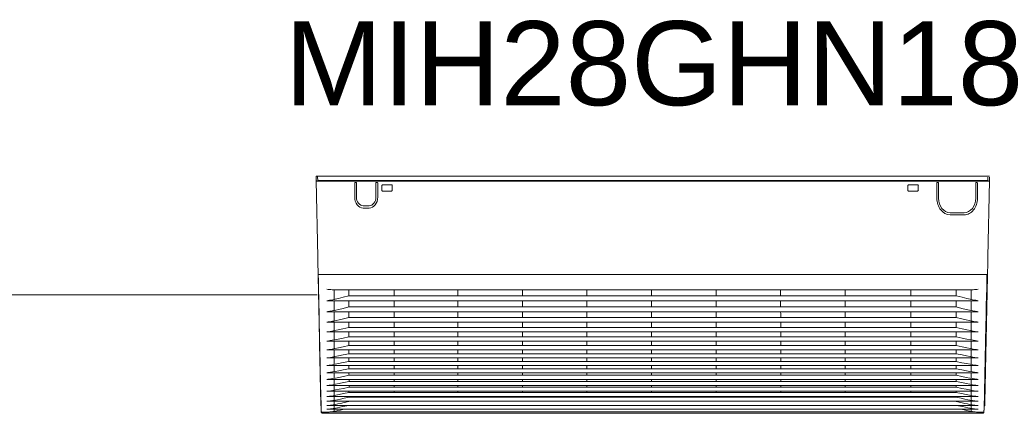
# Model space of a CAD drawing. Header units: metres. Extents: x -16.6 to 21.6, y -13.6 to 21.
# Tile 5 of 29: x 5.495 to 6.665, y -7.433 to -6.965. Entities that reach past the tile are written whole.
import ezdxf

# ---------------------------------------------------------------- set-up
doc = ezdxf.new("R2010")
doc.units = ezdxf.units.M
doc.layers.add('UC-3_dwg', color=7, linetype='Continuous', lineweight=18, true_color=0x767676)
doc.styles.add('Arial', font='arial.ttf', dxfattribs={"height": 0.1})

# ---------------------------------------------------------------- blocks, each defined once
blk = doc.blocks.new('UC-3_dwg-1115257-DIAGRAMA FRIGORÍFICO UC-3')
at = {"lineweight": 18}
for p, q in [((14.8966, -27.0437), (14.8967, -27.0399)), ((14.0996, -27.0447), (14.8977, -27.0447)), ((14.1015, -27.044), (14.8958, -27.044)), ((14.1445, -27.0638), (14.1445, -27.0471)), ((14.1449, -27.0465), (14.1461, -27.0465)), ((14.1466, -27.0471), (14.1466, -27.0638)), ((14.1697, -27.0638), (14.1697, -27.0471)), ((14.1701, -27.0465), (14.1714, -27.0465)), ((14.1718, -27.0471), (14.1718, -27.0638)), ((14.1767, -27.0555), (14.1767, -27.0502)), ((14.1776, -27.0491), (14.1883, -27.0491)), ((14.1892, -27.0502), (14.1892, -27.0555)), ((14.8016, -27.0555), (14.8016, -27.0502)), ((14.8024, -27.0491), (14.8132, -27.0491)), ((14.814, -27.0502), (14.814, -27.0555)), ((14.8361, -27.0651), (14.8361, -27.0471)), ((14.8365, -27.0465), (14.8375, -27.0465)), ((14.838, -27.0651), (14.838, -27.0471)), ((14.8823, -27.0471), (14.8823, -27.0651)), ((14.8828, -27.0465), (14.8838, -27.0465)), ((14.8842, -27.0471), (14.8842, -27.0651)), ((14.1883, -27.0566), (14.1776, -27.0566)), ((14.8131, -27.0566), (14.8025, -27.0566)), ((14.1547, -27.0741), (14.1616, -27.0741)), ((14.1616, -27.0768), (14.1547, -27.0768)), ((14.8685, -27.0824), (14.8517, -27.0824)), ((14.8685, -27.0849), (14.8517, -27.0849)), ((14.1018, -27.1559), (14.8949, -27.1559)), ((14.8962, -27.1556), (14.8962, -27.1579)), ((12.2, -27.18), (14.1, -27.18)), ((14.1208, -27.1741), (14.876, -27.1741)), ((14.1115, -27.187), (14.8852, -27.187)), ((14.859, -27.1812), (14.1377, -27.1812)), ((14.1115, -27.2001), (14.8852, -27.2001)), ((14.859, -27.1945), (14.1377, -27.1945)), ((14.1115, -27.2125), (14.8852, -27.2125)), ((14.859, -27.2071), (14.1377, -27.2071)), ((14.1115, -27.2242), (14.8852, -27.2242)), ((14.859, -27.2189), (14.1377, -27.2189)), ((14.1115, -27.2351), (14.8852, -27.2351)), ((14.859, -27.23), (14.1377, -27.23)), ((14.1115, -27.2455), (14.8852, -27.2455)), ((14.859, -27.2405), (14.1377, -27.2405)), ((14.859, -27.2502), (14.1377, -27.2502)), ((14.1115, -27.2551), (14.8852, -27.2551)), ((14.859, -27.2594), (14.1377, -27.2594)), ((14.1115, -27.2642), (14.8852, -27.2642)), ((14.1115, -27.2727), (14.8852, -27.2727)), ((14.8591, -27.2679), (14.1377, -27.2679)), ((14.1115, -27.2806), (14.8852, -27.2806)), ((14.8591, -27.2758), (14.1378, -27.2758)), ((14.8591, -27.2832), (14.1378, -27.2832)), ((14.267, -27.2832), (14.2695, -27.2832)), ((14.1115, -27.2879), (14.8852, -27.2879)), ((14.1116, -27.2948), (14.8852, -27.2948)), ((14.859, -27.2963), (14.1377, -27.2963)), ((14.8591, -27.29), (14.1378, -27.29)), ((14.267, -27.29), (14.2695, -27.29)), ((14.267, -27.2963), (14.2695, -27.2963)), ((14.1115, -27.301), (14.8852, -27.301)), ((14.1115, -27.3067), (14.8852, -27.3067)), ((14.8591, -27.3019), (14.1377, -27.3019)), ((14.267, -27.3019), (14.2695, -27.3019)), ((14.1043, -27.3115), (14.1043, -27.3117)), ((14.1045, -27.3124), (14.1045, -27.3124)), ((14.1057, -27.3196), (14.1115, -27.3196)), ((14.1115, -27.3118), (14.8852, -27.3118)), ((14.1115, -27.3161), (14.8852, -27.3161)), ((14.1154, -27.3193), (14.8814, -27.3193)), ((14.8347, -27.321), (14.1621, -27.321)), ((14.8852, -27.3196), (14.8911, -27.3196)), ((14.8859, -27.3209), (14.891, -27.3208)), ((14.8923, -27.3119), (14.8928, -27.3119)), ((14.8923, -27.3124), (14.8923, -27.3124)), ((14.893, -27.3117), (14.893, -27.3115))]:
    blk.add_line(p, q, dxfattribs=at)
at = {"lineweight": 18, "flags": 128}
for points in [[(14.1006, -27.1347), (14.0987, -27.0444), (14.0987, -27.0399), (14.0986, -27.039), (14.1005, -27.039), (14.1014, -27.039), (14.8986, -27.039)], [(14.1005, -27.039), (14.1005, -27.0399), (14.1006, -27.0437)], [(14.8967, -27.1347), (14.8985, -27.0444), (14.8986, -27.0399)], [(14.1011, -27.1579), (14.101, -27.1556), (14.101, -27.1555)]]:
    blk.add_lwpolyline(points, dxfattribs=at)
at = {"lineweight": 18}
for centre, major_axis, ratio, start_param, end_param in [((14.0996, -27.0444), (-0.000839, 0.00002), 0.342548, 0.070907, 1.69955), ((14.1015, -27.0437), (-0.000839, 0.00002), 0.342548, 0.070907, 1.69955), ((14.1449, -27.0471), (-0.000023, 0.000554), 0.768128, 6.154929, 7.962233), ((14.1462, -27.0471), (0.000023, 0.000554), 0.768128, 4.603857, 6.411441), ((14.1701, -27.0471), (-0.000023, 0.000554), 0.768128, 6.154929, 7.962232), ((14.1714, -27.0471), (0.000023, 0.000554), 0.768128, 4.603857, 6.411441), ((14.1776, -27.0502), (-0.00003, 0.00109), 0.785922, 6.238616, 7.883166), ((14.1883, -27.0502), (0.00003, 0.00109), 0.785922, 4.683204, 6.327755), ((14.8024, -27.0502), (-0.00003, 0.00109), 0.785922, 6.238616, 7.883166), ((14.8132, -27.0502), (0.00003, 0.00109), 0.785922, 4.683204, 6.327755), ((14.8365, -27.0471), (-0.000023, 0.000554), 0.768128, 6.154929, 7.962233), ((14.8376, -27.0471), (0.000023, 0.000554), 0.768128, 4.603857, 6.411441), ((14.8827, -27.0471), (-0.000023, 0.000554), 0.768128, 6.154929, 7.962233), ((14.8838, -27.0471), (0.000023, 0.000554), 0.768128, 4.603857, 6.411441), ((14.8958, -27.0437), (0.000839, 0.00002), 0.342548, 4.583635, 6.212278), ((14.8977, -27.0444), (0.000839, 0.00002), 0.342548, 4.583635, 6.212282), ((14.1776, -27.0555), (0.00001, 0.00107), 0.801327, 1.557475, 3.191417), ((14.1883, -27.0555), (-0.00001, 0.00107), 0.801327, 3.091768, 4.72552), ((14.8024, -27.0555), (0.00001, 0.00107), 0.801327, 1.557666, 3.191417), ((14.8132, -27.0555), (-0.00001, 0.00107), 0.801327, 3.091768, 4.72552), ((14.1017, -27.1564), (0, 0.000532), 0.790394, 0, 1.597437), ((14.8951, -27.1564), (0, 0.000532), 0.790394, 4.685748, 6.283185), ((14.1045, -27.3117), (0, 0.000266), 0.790436, 1.596976, 2.986525), ((14.1057, -27.3198), (0, 0.00106), 0.790436, 1.651481, 3.136025), ((14.891, -27.3198), (0, 0.00106), 0.790436, 3.14716, 4.631774), ((14.8928, -27.3117), (0, 0.000266), 0.790436, 3.253789, 4.686209)]:
    blk.add_ellipse(centre, major_axis=major_axis, ratio=ratio, start_param=start_param, end_param=end_param, dxfattribs=at)
for points, knots in [([(14.1445, -27.0638), (14.1445, -27.0672), (14.1455, -27.0706), (14.1494, -27.0754), (14.152, -27.0768), (14.1547, -27.0768), (14.1547, -27.0768), (14.1547, -27.0768)], [0, 0, 0, 0, 0.49972, 0.49972, 0.999928, 0.999928, 1, 1, 1, 1]), ([(14.1547, -27.0741), (14.1526, -27.0741), (14.1505, -27.073), (14.1475, -27.0692), (14.1466, -27.0665), (14.1466, -27.0639), (14.1466, -27.0639), (14.1466, -27.0638)], [0, 0, 0, 0, 0.499638, 0.499638, 0.99941, 0.99941, 1, 1, 1, 1]), ([(14.1697, -27.0638), (14.1697, -27.0665), (14.1688, -27.0692), (14.1658, -27.073), (14.1637, -27.0741), (14.1616, -27.0741), (14.1616, -27.0741), (14.1616, -27.0741)], [0, 0, 0, 0, 0.4996, 0.4996, 0.999867, 0.999867, 1, 1, 1, 1]), ([(14.1616, -27.0768), (14.1643, -27.0768), (14.1669, -27.0754), (14.1707, -27.0706), (14.1718, -27.0673), (14.1718, -27.0639), (14.1718, -27.0639), (14.1718, -27.0638)], [0, 0, 0, 0, 0.499728, 0.499728, 0.999528, 0.999528, 1, 1, 1, 1]), ([(14.8517, -27.0849), (14.8517, -27.0849), (14.8517, -27.0849), (14.8476, -27.0849), (14.8435, -27.0827), (14.8392, -27.0772), (14.838, -27.075), (14.8365, -27.0702), (14.8361, -27.0677), (14.8361, -27.0651)], [0, 0, 0, 0, 0.000801, 0.000801, 0.500521, 0.500521, 0.75038, 0.75038, 1, 1, 1, 1]), ([(14.838, -27.0651), (14.838, -27.0651), (14.838, -27.0651), (14.838, -27.0696), (14.8395, -27.0741), (14.8446, -27.0806), (14.8481, -27.0824), (14.8517, -27.0824)], [0, 0, 0, 0, 0.000051, 0.000051, 0.500355, 0.500355, 1, 1, 1, 1]), ([(14.8842, -27.0651), (14.8842, -27.0651), (14.8842, -27.0651), (14.8842, -27.0677), (14.8838, -27.0703), (14.8822, -27.0751), (14.8811, -27.0772), (14.8782, -27.0809), (14.8764, -27.0824), (14.8726, -27.0844), (14.8706, -27.0849), (14.8685, -27.0849)], [0, 0, 0, 0, 0.000258, 0.000258, 0.250394, 0.250394, 0.50053, 0.50053, 0.750666, 0.750666, 1, 1, 1, 1]), ([(14.8685, -27.0824), (14.8686, -27.0824), (14.8686, -27.0824), (14.8722, -27.0824), (14.8757, -27.0806), (14.8808, -27.0741), (14.8823, -27.0696), (14.8823, -27.0651)], [0, 0, 0, 0, 0.000659, 0.000659, 0.500342, 0.500342, 1, 1, 1, 1]), ([(14.1006, -27.1347), (14.1007, -27.1377), (14.1007, -27.1407), (14.1009, -27.1477), (14.101, -27.1516), (14.101, -27.1555)], [0, 0, 0, 0, 0.431228, 0.431228, 1, 1, 1, 1]), ([(14.1013, -27.1564), (14.1013, -27.1564), (14.1013, -27.1565), (14.1013, -27.1566), (14.1013, -27.1566), (14.1013, -27.1568), (14.1013, -27.157), (14.1013, -27.1572), (14.1013, -27.1574), (14.1013, -27.1576), (14.1013, -27.1577), (14.1013, -27.1578)], [0, 0, 0, 0, 0.221109, 0.221109, 0.442219, 0.442219, 0.663324, 0.663324, 0.884477, 0.884477, 1, 1, 1, 1]), ([(14.1017, -27.1559), (14.1017, -27.1559), (14.1017, -27.1559), (14.1017, -27.1559), (14.1017, -27.1559), (14.1017, -27.1559), (14.1017, -27.1559), (14.1017, -27.1559)], [0, 0, 0, 0, 0.172951, 0.172951, 0.864757, 0.864757, 1, 1, 1, 1]), ([(14.895, -27.1559), (14.895, -27.1559), (14.895, -27.1559), (14.8951, -27.1559), (14.8951, -27.1559), (14.8951, -27.1559), (14.8951, -27.1559), (14.8951, -27.1559)], [0, 0, 0, 0, 0.172951, 0.172951, 0.864757, 0.864757, 1, 1, 1, 1]), ([(14.8955, -27.1578), (14.8955, -27.1577), (14.8955, -27.1576), (14.8955, -27.1574), (14.8955, -27.1572), (14.8955, -27.157), (14.8955, -27.1568), (14.8955, -27.1566), (14.8955, -27.1566), (14.8955, -27.1565), (14.8955, -27.1564), (14.8955, -27.1564)], [0, 0, 0, 0, 0.115523, 0.115523, 0.336676, 0.336676, 0.557781, 0.557781, 0.778891, 0.778891, 1, 1, 1, 1]), ([(14.1043, -27.3115), (14.1042, -27.3095), (14.1042, -27.3066), (14.104, -27.2994), (14.1039, -27.295), (14.1037, -27.2851), (14.1036, -27.2796), (14.1034, -27.2675), (14.1032, -27.2608), (14.1029, -27.2468), (14.1028, -27.2394), (14.1025, -27.2239), (14.1023, -27.2158), (14.1018, -27.1914), (14.1014, -27.1747), (14.1011, -27.1579)], [0, 0, 0, 0, 0.125, 0.125, 0.25, 0.25, 0.375, 0.375, 0.5, 0.5, 0.625, 0.625, 0.75, 0.75, 1, 1, 1, 1]), ([(14.1013, -27.1578), (14.1013, -27.1582), (14.1013, -27.1587), (14.1014, -27.163), (14.1015, -27.1669), (14.1045, -27.3121)], [0, 0, 0, 0, 0.109547, 0.109547, 1, 1, 1, 1]), ([(14.8923, -27.3121), (14.8923, -27.3103), (14.8924, -27.3078), (14.8925, -27.3016), (14.8926, -27.298), (14.8928, -27.2857), (14.893, -27.2754), (14.8934, -27.258), (14.8935, -27.2518), (14.8938, -27.2387), (14.8939, -27.2319), (14.8944, -27.211), (14.8947, -27.1962), (14.8955, -27.1578)], [0, 0, 0, 0, 0.125, 0.125, 0.25, 0.25, 0.5, 0.5, 0.625, 0.625, 0.75, 0.75, 1, 1, 1, 1]), ([(14.8962, -27.1579), (14.8958, -27.1747), (14.8955, -27.1915), (14.895, -27.2161), (14.8948, -27.2241), (14.8945, -27.2394), (14.8943, -27.2469), (14.894, -27.261), (14.8939, -27.2677), (14.8937, -27.2798), (14.8935, -27.2852), (14.8933, -27.295), (14.8932, -27.2994), (14.8931, -27.3066), (14.893, -27.3095), (14.893, -27.3115)], [0, 0, 0, 0, 0.25, 0.25, 0.375, 0.375, 0.5, 0.5, 0.625, 0.625, 0.75, 0.75, 0.875, 0.875, 1, 1, 1, 1]), ([(14.1208, -27.1741), (14.1197, -27.1741), (14.1187, -27.1741), (14.1156, -27.1738), (14.1136, -27.1736), (14.1115, -27.1733)], [0, 0, 0, 0, 0.337926, 0.337926, 1, 1, 1, 1]), ([(14.1915, -27.1741), (14.1915, -27.1747), (14.1915, -27.1752), (14.1915, -27.1775), (14.1915, -27.1792), (14.1915, -27.181)], [0, 0, 0, 0, 0.236526, 0.236526, 1, 1, 1, 1]), ([(14.8052, -27.181), (14.8052, -27.1792), (14.8052, -27.1775), (14.8052, -27.1752), (14.8052, -27.1747), (14.8052, -27.1741)], [0, 0, 0, 0, 0.762922, 0.762922, 1, 1, 1, 1]), ([(14.8852, -27.1733), (14.8832, -27.1736), (14.8811, -27.1738), (14.8781, -27.1741), (14.877, -27.1741), (14.876, -27.1741)], [0, 0, 0, 0, 0.662046, 0.662046, 1, 1, 1, 1]), ([(14.1115, -27.187), (14.1125, -27.1869), (14.1145, -27.1866), (14.1164, -27.1864), (14.1377, -27.1812)], [0, 0, 0, 0, 0.499946, 1, 1, 1, 1]), ([(14.1201, -27.199), (14.1201, -27.1975), (14.1201, -27.1959), (14.1201, -27.1921), (14.1201, -27.1899), (14.1201, -27.1877)], [0, 0, 0, 0, 0.417725, 0.417725, 1, 1, 1, 1]), ([(14.1915, -27.1878), (14.1915, -27.1882), (14.1915, -27.1887), (14.1915, -27.1909), (14.1915, -27.1926), (14.1915, -27.1943)], [0, 0, 0, 0, 0.223821, 0.223821, 1, 1, 1, 1]), ([(14.8052, -27.1943), (14.8052, -27.1926), (14.8052, -27.1909), (14.8052, -27.1887), (14.8052, -27.1882), (14.8052, -27.1878)], [0, 0, 0, 0, 0.77637, 0.77637, 1, 1, 1, 1]), ([(14.8852, -27.187), (14.8842, -27.1869), (14.8823, -27.1866), (14.8804, -27.1864), (14.859, -27.1812)], [0, 0, 0, 0, 0.499946, 1, 1, 1, 1]), ([(14.8767, -27.199), (14.8767, -27.1976), (14.8767, -27.1962), (14.8767, -27.1924), (14.8767, -27.1901), (14.8767, -27.1877)], [0, 0, 0, 0, 0.385247, 0.385247, 1, 1, 1, 1]), ([(14.1115, -27.2001), (14.1116, -27.2001), (14.1116, -27.2001), (14.1132, -27.1999), (14.1147, -27.1997), (14.1168, -27.1994), (14.1172, -27.1994), (14.1377, -27.1945)], [0, 0, 0, 0, 0.007806, 0.007806, 0.777259, 0.777259, 1, 1, 1, 1]), ([(14.1915, -27.2008), (14.1915, -27.2012), (14.1915, -27.2017), (14.1915, -27.2037), (14.1915, -27.2053), (14.1915, -27.2069)], [0, 0, 0, 0, 0.210485, 0.210485, 1, 1, 1, 1]), ([(14.8052, -27.2069), (14.8052, -27.2053), (14.8052, -27.2037), (14.8052, -27.2017), (14.8052, -27.2012), (14.8052, -27.2008)], [0, 0, 0, 0, 0.789672, 0.789672, 1, 1, 1, 1]), ([(14.8852, -27.2001), (14.8852, -27.2001), (14.8852, -27.2001), (14.8836, -27.1999), (14.882, -27.1997), (14.88, -27.1994), (14.8795, -27.1994), (14.859, -27.1945)], [0, 0, 0, 0, 0.007806, 0.007806, 0.777259, 0.777259, 1, 1, 1, 1]), ([(14.1115, -27.2125), (14.1116, -27.2125), (14.1116, -27.2125), (14.1133, -27.2123), (14.115, -27.212), (14.1172, -27.2118), (14.1177, -27.2117), (14.1377, -27.2071)], [0, 0, 0, 0, 0.007254, 0.007254, 0.789192, 0.789192, 1, 1, 1, 1]), ([(14.1915, -27.2131), (14.1915, -27.2135), (14.1915, -27.2139), (14.1915, -27.2157), (14.1915, -27.2172), (14.1915, -27.2187)], [0, 0, 0, 0, 0.192924, 0.192924, 1, 1, 1, 1]), ([(14.8852, -27.2125), (14.8852, -27.2125), (14.8852, -27.2125), (14.8834, -27.2123), (14.8817, -27.212), (14.8795, -27.2118), (14.8791, -27.2117), (14.859, -27.2071)], [0, 0, 0, 0, 0.007254, 0.007254, 0.789192, 0.789192, 1, 1, 1, 1]), ([(14.1915, -27.2248), (14.1915, -27.2251), (14.1915, -27.2254), (14.1915, -27.2271), (14.1915, -27.2285), (14.1915, -27.2299)], [0, 0, 0, 0, 0.169017, 0.169017, 1, 1, 1, 1]), ([(14.5738, -27.2189), (14.5738, -27.2186), (14.5738, -27.2182), (14.5738, -27.2178), (14.5738, -27.2176), (14.5738, -27.2175)], [0, 0, 0, 0, 0.718376, 0.718376, 1, 1, 1, 1]), ([(14.8052, -27.2299), (14.8052, -27.2285), (14.8052, -27.2271), (14.8052, -27.2253), (14.8052, -27.2251), (14.8052, -27.2248)], [0, 0, 0, 0, 0.831464, 0.831464, 1, 1, 1, 1]), ([(14.1915, -27.2357), (14.1915, -27.2359), (14.1915, -27.2361), (14.1915, -27.2377), (14.1915, -27.239), (14.1915, -27.2403)], [0, 0, 0, 0, 0.138289, 0.138289, 1, 1, 1, 1]), ([(14.1201, -27.254), (14.1201, -27.253), (14.1201, -27.2519), (14.1201, -27.2493), (14.1201, -27.2476), (14.1201, -27.2459)], [0, 0, 0, 0, 0.393767, 0.393767, 1, 1, 1, 1]), ([(14.1915, -27.2459), (14.1915, -27.2461), (14.1915, -27.2462), (14.1915, -27.2476), (14.1915, -27.2488), (14.1915, -27.2501)], [0, 0, 0, 0, 0.097294, 0.097294, 1, 1, 1, 1]), ([(14.8052, -27.2501), (14.8052, -27.2488), (14.8052, -27.2476), (14.8052, -27.2462), (14.8052, -27.2461), (14.8052, -27.2459)], [0, 0, 0, 0, 0.903535, 0.903535, 1, 1, 1, 1]), ([(14.8767, -27.254), (14.8767, -27.2532), (14.8767, -27.2524), (14.8767, -27.2497), (14.8767, -27.2478), (14.8767, -27.2459)], [0, 0, 0, 0, 0.316248, 0.316248, 1, 1, 1, 1]), ([(14.1915, -27.2556), (14.1915, -27.2556), (14.1915, -27.2557), (14.1915, -27.2569), (14.1915, -27.2581), (14.1915, -27.2592)], [0, 0, 0, 0, 0.043333, 0.043333, 1, 1, 1, 1]), ([(14.5739, -27.2576), (14.5739, -27.2578), (14.5739, -27.2581), (14.5739, -27.2587), (14.5739, -27.259), (14.5739, -27.2594)], [0, 0, 0, 0, 0.38767, 0.38767, 1, 1, 1, 1]), ([(14.1201, -27.2795), (14.1201, -27.2781), (14.1201, -27.2766), (14.1201, -27.2744), (14.1201, -27.2736), (14.1201, -27.2729)], [0, 0, 0, 0, 0.670108, 0.670108, 1, 1, 1, 1]), ([(14.8767, -27.2795), (14.8767, -27.2783), (14.8767, -27.2771), (14.8767, -27.2749), (14.8767, -27.2739), (14.8767, -27.2729)], [0, 0, 0, 0, 0.556127, 0.556127, 1, 1, 1, 1]), ([(14.1201, -27.2869), (14.1201, -27.2865), (14.1201, -27.2862), (14.1201, -27.2842), (14.1201, -27.2825), (14.1201, -27.2807)], [0, 0, 0, 0, 0.170013, 0.170013, 1, 1, 1, 1]), ([(14.1201, -27.3), (14.1201, -27.2985), (14.1201, -27.297), (14.1201, -27.2952), (14.1201, -27.295), (14.1201, -27.2948)], [0, 0, 0, 0, 0.875132, 0.875132, 1, 1, 1, 1]), ([(14.8767, -27.3), (14.8767, -27.2988), (14.8767, -27.2975), (14.8767, -27.2957), (14.8767, -27.2952), (14.8767, -27.2948)], [0, 0, 0, 0, 0.737165, 0.737165, 1, 1, 1, 1]), ([(14.1115, -27.3067), (14.1134, -27.3066), (14.1152, -27.3064), (14.1188, -27.3059), (14.1206, -27.3056), (14.1377, -27.3019)], [0, 0, 0, 0, 0.5, 0.5, 1, 1, 1, 1]), ([(14.1115, -27.3118), (14.1134, -27.3117), (14.1153, -27.3115), (14.119, -27.311), (14.1209, -27.3107), (14.1377, -27.3069)], [0, 0, 0, 0, 0.5, 0.5, 1, 1, 1, 1]), ([(14.859, -27.3069), (14.8759, -27.3107), (14.8778, -27.311), (14.8815, -27.3115), (14.8833, -27.3117), (14.8852, -27.3118)], [0, 0, 0, 0, 0.5, 0.5, 1, 1, 1, 1]), ([(14.8591, -27.3019), (14.8761, -27.3056), (14.878, -27.3059), (14.8816, -27.3064), (14.8834, -27.3066), (14.8852, -27.3067)], [0, 0, 0, 0, 0.5, 0.5, 1, 1, 1, 1]), ([(14.1045, -27.3121), (14.1045, -27.3121), (14.1045, -27.3123), (14.1045, -27.3124), (14.1045, -27.3124), (14.1045, -27.3124)], [0, 0, 0, 0, 0.076254, 0.935685, 1, 1, 1, 1]), ([(14.1045, -27.3121), (14.1045, -27.3121), (14.1045, -27.3121), (14.1045, -27.3121), (14.1045, -27.3121), (14.1045, -27.3121)], [0, 0, 0, 0, 0.416689, 0.416689, 1, 1, 1, 1]), ([(14.1057, -27.3196), (14.1056, -27.3196), (14.1055, -27.3195), (14.1053, -27.3195), (14.1052, -27.3194), (14.1051, -27.3193), (14.105, -27.3192), (14.1049, -27.319), (14.1049, -27.3189), (14.1048, -27.3187), (14.1048, -27.3187), (14.1048, -27.3187), (14.1048, -27.3186), (14.1048, -27.3186)], [0, 0, 0, 0, 0.224103, 0.224103, 0.448205, 0.448205, 0.672308, 0.672308, 0.896412, 0.896412, 0.939569, 0.939569, 1, 1, 1, 1]), ([(14.1115, -27.3161), (14.1135, -27.316), (14.1154, -27.3159), (14.1193, -27.3154), (14.1212, -27.315), (14.1351, -27.3119)], [0, 0, 0, 0, 0.5, 0.5, 1, 1, 1, 1]), ([(14.1117, -27.3195), (14.1117, -27.3195), (14.1117, -27.3195), (14.1117, -27.3196), (14.1117, -27.3196), (14.1116, -27.3196), (14.1116, -27.3196), (14.1115, -27.3196)], [0, 0, 0, 0, 0.314057, 0.314057, 0.422359, 0.422359, 1, 1, 1, 1]), ([(14.1117, -27.3195), (14.1118, -27.3195), (14.1119, -27.3195), (14.1121, -27.3195), (14.1122, -27.3195), (14.1125, -27.3195), (14.1127, -27.3195), (14.1133, -27.3195), (14.1136, -27.3195), (14.1148, -27.3194), (14.1155, -27.3193), (14.1178, -27.3191), (14.1193, -27.3189), (14.1318, -27.3162)], [0, 0, 0, 0, 0.03125, 0.03125, 0.0625, 0.0625, 0.125, 0.125, 0.25, 0.25, 0.5, 0.5, 1, 1, 1, 1]), ([(14.1201, -27.3188), (14.1201, -27.3181), (14.1201, -27.3174), (14.1201, -27.3164), (14.1201, -27.3163), (14.1201, -27.3162)], [0, 0, 0, 0, 0.860902, 0.860902, 1, 1, 1, 1]), ([(14.8859, -27.3209), (14.8808, -27.3209), (14.8757, -27.3209), (14.8646, -27.321), (14.8586, -27.321), (14.8466, -27.321), (14.8407, -27.321), (14.8347, -27.321)], [0, 0, 0, 0, 0.298911, 0.298911, 0.649467, 0.649467, 1, 1, 1, 1]), ([(14.8616, -27.3119), (14.8756, -27.315), (14.8775, -27.3154), (14.8814, -27.3159), (14.8833, -27.316), (14.8852, -27.3161)], [0, 0, 0, 0, 0.5, 0.5, 1, 1, 1, 1]), ([(14.8649, -27.3162), (14.8763, -27.3187), (14.8765, -27.3187), (14.8779, -27.3189), (14.8791, -27.3191), (14.8811, -27.3193), (14.8821, -27.3194), (14.8835, -27.3195), (14.8839, -27.3195), (14.8845, -27.3195), (14.8846, -27.3195), (14.8848, -27.3195), (14.8849, -27.3195), (14.885, -27.3195), (14.885, -27.3195), (14.885, -27.3195), (14.885, -27.3195), (14.885, -27.3195), (14.885, -27.3195), (14.885, -27.3195)], [0, 0, 0, 0, 0.092682, 0.092682, 0.464202, 0.464202, 0.78514, 0.78514, 0.921565, 0.921565, 0.972372, 0.972372, 0.990507, 0.990507, 0.996971, 0.996971, 0.999251, 0.999251, 1, 1, 1, 1]), ([(14.8767, -27.3188), (14.8767, -27.3183), (14.8767, -27.3177), (14.8767, -27.3168), (14.8767, -27.3165), (14.8767, -27.3162)], [0, 0, 0, 0, 0.678288, 0.678288, 1, 1, 1, 1]), ([(14.8852, -27.3196), (14.8852, -27.3196), (14.8851, -27.3196), (14.8851, -27.3195), (14.885, -27.3195), (14.885, -27.3195)], [0, 0, 0, 0, 0.499848, 0.499848, 1, 1, 1, 1]), ([(14.8911, -27.3196), (14.8912, -27.3196), (14.8913, -27.3195), (14.8915, -27.3195), (14.8915, -27.3194), (14.8917, -27.3193), (14.8918, -27.3192), (14.8919, -27.319), (14.8919, -27.3189), (14.8919, -27.3187), (14.8919, -27.3187), (14.8919, -27.3187), (14.8919, -27.3186), (14.8919, -27.3186)], [0, 0, 0, 0, 0.224103, 0.224103, 0.448205, 0.448205, 0.672308, 0.672308, 0.896412, 0.896412, 0.939569, 0.939569, 1, 1, 1, 1]), ([(14.8923, -27.3121), (14.8923, -27.3121), (14.8923, -27.3121), (14.8923, -27.3121), (14.8923, -27.3121), (14.8923, -27.3121)], [0, 0, 0, 0, 0.584806, 0.584806, 1, 1, 1, 1])]:
    blk.add_open_spline(points, degree=3, knots=knots, dxfattribs=at)
for points, degree in [([(14.8967, -27.1347), (14.8965, -27.1417), (14.8964, -27.1486), (14.8962, -27.1555)], 3), ([(14.1017, -27.1559), (14.1018, -27.1559), (14.1018, -27.1559), (14.1018, -27.1559)], 3), ([(14.8949, -27.1559), (14.895, -27.1559), (14.895, -27.1559), (14.895, -27.1559)], 3), ([(14.1201, -27.1859), (14.1201, -27.182), (14.1201, -27.1781), (14.1201, -27.1741)], 3), ([(14.1377, -27.1812), (14.1377, -27.1788), (14.1377, -27.1765), (14.1377, -27.1741)], 3), ([(14.267, -27.1741), (14.267, -27.1765), (14.267, -27.1788), (14.267, -27.1812)], 3), ([(14.3437, -27.1741), (14.3437, -27.1765), (14.3437, -27.1788), (14.3437, -27.1812)], 3), ([(14.4204, -27.1741), (14.4204, -27.1765), (14.4204, -27.1788), (14.4204, -27.1812)], 3), ([(14.4971, -27.1741), (14.4971, -27.1765), (14.4971, -27.1788), (14.4971, -27.1812)], 3), ([(14.5738, -27.1812), (14.5738, -27.1788), (14.5738, -27.1765), (14.5738, -27.1741)], 3), ([(14.6505, -27.1741), (14.6505, -27.1765), (14.6505, -27.1788), (14.6505, -27.1812)], 3), ([(14.7272, -27.1741), (14.7272, -27.1765), (14.7272, -27.1788), (14.7272, -27.1812)], 3), ([(14.859, -27.1812), (14.859, -27.1788), (14.859, -27.1765), (14.859, -27.1741)], 3), ([(14.8767, -27.1859), (14.8767, -27.182), (14.8767, -27.1781), (14.8767, -27.1741)], 3), ([(14.1377, -27.1945), (14.1377, -27.1922), (14.1377, -27.19), (14.1377, -27.1878)], 3), ([(14.267, -27.1944), (14.267, -27.1922), (14.267, -27.19), (14.267, -27.1878)], 3), ([(14.3437, -27.1944), (14.3437, -27.1922), (14.3437, -27.19), (14.3437, -27.1878)], 3), ([(14.4204, -27.1944), (14.4204, -27.1922), (14.4204, -27.19), (14.4204, -27.1878)], 3), ([(14.4971, -27.1944), (14.4971, -27.1922), (14.4971, -27.19), (14.4971, -27.1878)], 3), ([(14.5738, -27.1944), (14.5738, -27.1922), (14.5738, -27.19), (14.5738, -27.1878)], 3), ([(14.6505, -27.1944), (14.6505, -27.1922), (14.6505, -27.19), (14.6505, -27.1878)], 3), ([(14.7273, -27.1944), (14.7273, -27.1922), (14.7273, -27.19), (14.7273, -27.1878)], 3), ([(14.859, -27.1945), (14.859, -27.1922), (14.859, -27.19), (14.859, -27.1878)], 3), ([(14.1201, -27.2114), (14.1201, -27.2079), (14.1201, -27.2044), (14.1201, -27.2008)], 3), ([(14.1377, -27.2071), (14.1377, -27.205), (14.1377, -27.2029), (14.1377, -27.2008)], 3), ([(14.267, -27.2071), (14.267, -27.205), (14.267, -27.2029), (14.267, -27.2008)], 3), ([(14.3437, -27.2071), (14.3437, -27.205), (14.3437, -27.2029), (14.3437, -27.2008)], 3), ([(14.4204, -27.2071), (14.4204, -27.205), (14.4204, -27.2029), (14.4204, -27.2008)], 3), ([(14.4971, -27.2071), (14.4971, -27.205), (14.4971, -27.2029), (14.4971, -27.2008)], 3), ([(14.5738, -27.2071), (14.5738, -27.205), (14.5738, -27.2029), (14.5738, -27.2008)], 3), ([(14.6506, -27.2071), (14.6506, -27.205), (14.6505, -27.2029), (14.6505, -27.2008)], 3), ([(14.7273, -27.2071), (14.7273, -27.205), (14.7273, -27.2029), (14.7273, -27.2008)], 3), ([(14.859, -27.2071), (14.859, -27.205), (14.859, -27.2029), (14.859, -27.2008)], 3), ([(14.8767, -27.2114), (14.8767, -27.2079), (14.8767, -27.2044), (14.8767, -27.2008)], 3), ([(14.1201, -27.2231), (14.1201, -27.2198), (14.1201, -27.2165), (14.1201, -27.2132)], 3), ([(14.1377, -27.2189), (14.1377, -27.217), (14.1377, -27.2151), (14.1377, -27.2131)], 3), ([(14.267, -27.2175), (14.267, -27.216), (14.267, -27.2146), (14.267, -27.2131)], 3), ([(14.3437, -27.2175), (14.3437, -27.216), (14.3437, -27.2146), (14.3437, -27.2131)], 3), ([(14.4204, -27.2175), (14.4204, -27.216), (14.4204, -27.2146), (14.4204, -27.2131)], 3), ([(14.4971, -27.2189), (14.4971, -27.2161), (14.4971, -27.2146), (14.4971, -27.2132)], 3), ([(14.5738, -27.2175), (14.5738, -27.216), (14.5738, -27.2146), (14.5738, -27.2131)], 3), ([(14.6506, -27.2175), (14.6506, -27.216), (14.6506, -27.2146), (14.6506, -27.2131)], 3), ([(14.7273, -27.2189), (14.7273, -27.216), (14.7273, -27.2146), (14.7273, -27.2131)], 3), ([(14.8052, -27.2187), (14.8052, -27.2169), (14.8052, -27.215), (14.8052, -27.2132)], 3), ([(14.859, -27.2189), (14.859, -27.217), (14.859, -27.2151), (14.859, -27.2131)], 3), ([(14.8767, -27.2231), (14.8767, -27.2198), (14.8767, -27.2165), (14.8767, -27.2132)], 3), ([(14.1115, -27.2242), (14.1139, -27.2239), (14.1163, -27.2235), (14.1377, -27.2189)], 3), ([(14.12, -27.2341), (14.12, -27.231), (14.12, -27.2279), (14.1201, -27.2248)], 3), ([(14.1377, -27.23), (14.1377, -27.2283), (14.1377, -27.2265), (14.1377, -27.2248)], 3), ([(14.267, -27.2189), (14.267, -27.2184), (14.267, -27.218), (14.267, -27.2175)], 3), ([(14.267, -27.23), (14.267, -27.2283), (14.267, -27.2265), (14.267, -27.2248)], 3), ([(14.3437, -27.2189), (14.3437, -27.2184), (14.3437, -27.218), (14.3437, -27.2175)], 3), ([(14.3437, -27.23), (14.3437, -27.2283), (14.3437, -27.2265), (14.3437, -27.2248)], 3), ([(14.4204, -27.2189), (14.4204, -27.2184), (14.4204, -27.218), (14.4204, -27.2175)], 3), ([(14.4204, -27.23), (14.4204, -27.2283), (14.4204, -27.2265), (14.4204, -27.2248)], 3), ([(14.4971, -27.23), (14.4971, -27.2283), (14.4971, -27.2265), (14.4971, -27.2248)], 3), ([(14.5739, -27.23), (14.5739, -27.2283), (14.5739, -27.2265), (14.5738, -27.2248)], 3), ([(14.6506, -27.2189), (14.6506, -27.2184), (14.6506, -27.218), (14.6506, -27.2175)], 3), ([(14.6506, -27.23), (14.6506, -27.2283), (14.6506, -27.2265), (14.6506, -27.2248)], 3), ([(14.7273, -27.23), (14.7273, -27.2283), (14.7273, -27.2265), (14.7273, -27.2248)], 3), ([(14.859, -27.2189), (14.8805, -27.2235), (14.8829, -27.2239), (14.8852, -27.2242)], 3), ([(14.859, -27.23), (14.859, -27.2283), (14.859, -27.2265), (14.859, -27.2248)], 3), ([(14.8767, -27.2341), (14.8767, -27.231), (14.8767, -27.2279), (14.8767, -27.2248)], 3), ([(14.1115, -27.2351), (14.1141, -27.2348), (14.1166, -27.2345), (14.1377, -27.23)], 3), ([(14.1201, -27.2444), (14.1201, -27.2415), (14.12, -27.2386), (14.12, -27.2357)], 3), ([(14.1377, -27.2405), (14.1377, -27.2389), (14.1377, -27.2373), (14.1377, -27.2357)], 3), ([(14.267, -27.2405), (14.267, -27.2389), (14.267, -27.2373), (14.267, -27.2357)], 3), ([(14.3437, -27.2405), (14.3437, -27.2389), (14.3437, -27.2373), (14.3437, -27.2357)], 3), ([(14.4204, -27.2405), (14.4204, -27.2389), (14.4204, -27.2373), (14.4204, -27.2357)], 3), ([(14.4971, -27.2405), (14.4971, -27.2389), (14.4971, -27.2373), (14.4971, -27.2357)], 3), ([(14.5739, -27.2405), (14.5739, -27.2389), (14.5739, -27.2373), (14.5739, -27.2357)], 3), ([(14.6506, -27.2405), (14.6506, -27.2389), (14.6506, -27.2373), (14.6506, -27.2357)], 3), ([(14.7273, -27.2405), (14.7273, -27.2389), (14.7273, -27.2373), (14.7273, -27.2357)], 3), ([(14.8052, -27.2403), (14.8052, -27.2388), (14.8052, -27.2372), (14.8052, -27.2357)], 3), ([(14.859, -27.23), (14.8801, -27.2345), (14.8827, -27.2348), (14.8852, -27.2351)], 3), ([(14.859, -27.2405), (14.859, -27.2389), (14.859, -27.2373), (14.859, -27.2357)], 3), ([(14.8767, -27.2444), (14.8767, -27.2415), (14.8767, -27.2386), (14.8767, -27.2357)], 3), ([(14.1115, -27.2455), (14.1142, -27.2452), (14.1168, -27.2448), (14.1377, -27.2405)], 3), ([(14.1377, -27.2502), (14.1171, -27.2544), (14.1143, -27.2548), (14.1115, -27.2551)], 3), ([(14.1377, -27.2502), (14.1377, -27.2488), (14.1377, -27.2474), (14.1377, -27.2459)], 3), ([(14.267, -27.2502), (14.267, -27.2488), (14.267, -27.2474), (14.267, -27.2459)], 3), ([(14.3437, -27.2502), (14.3437, -27.2488), (14.3437, -27.2474), (14.3437, -27.2459)], 3), ([(14.4204, -27.2502), (14.4204, -27.2488), (14.4204, -27.2474), (14.4204, -27.2459)], 3), ([(14.4971, -27.2502), (14.4971, -27.2488), (14.4971, -27.2474), (14.4971, -27.2459)], 3), ([(14.5739, -27.2502), (14.5739, -27.2488), (14.5739, -27.2474), (14.5739, -27.2459)], 3), ([(14.6506, -27.2502), (14.6506, -27.2488), (14.6506, -27.2474), (14.6506, -27.2459)], 3), ([(14.7273, -27.2502), (14.7273, -27.2488), (14.7273, -27.2474), (14.7273, -27.2459)], 3), ([(14.859, -27.2405), (14.88, -27.2448), (14.8826, -27.2452), (14.8852, -27.2455)], 3), ([(14.859, -27.2502), (14.859, -27.2488), (14.859, -27.2474), (14.859, -27.2459)], 3), ([(14.859, -27.2502), (14.8796, -27.2544), (14.8824, -27.2548), (14.8852, -27.2551)], 3), ([(14.1115, -27.2642), (14.1145, -27.2639), (14.1174, -27.2634), (14.1377, -27.2592)], 3), ([(14.1201, -27.2631), (14.1201, -27.2606), (14.1201, -27.2581), (14.1201, -27.2555)], 3), ([(14.1377, -27.2556), (14.1377, -27.2568), (14.1377, -27.2581), (14.1377, -27.2594)], 3), ([(14.267, -27.2593), (14.267, -27.2569), (14.267, -27.2562), (14.267, -27.2556)], 3), ([(14.3437, -27.2576), (14.3437, -27.2569), (14.3437, -27.2562), (14.3437, -27.2556)], 3), ([(14.3437, -27.2576), (14.3437, -27.2582), (14.3437, -27.2588), (14.3437, -27.2594)], 3), ([(14.4204, -27.2576), (14.4204, -27.2569), (14.4204, -27.2562), (14.4204, -27.2556)], 3), ([(14.4204, -27.2576), (14.4204, -27.2582), (14.4204, -27.2588), (14.4204, -27.2594)], 3), ([(14.4972, -27.2576), (14.4972, -27.2569), (14.4972, -27.2562), (14.4972, -27.2556)], 3), ([(14.4972, -27.2576), (14.4972, -27.2582), (14.4972, -27.2588), (14.4972, -27.2594)], 3), ([(14.5739, -27.2576), (14.5739, -27.2569), (14.5739, -27.2562), (14.5739, -27.2556)], 3), ([(14.6506, -27.2576), (14.6506, -27.2569), (14.6506, -27.2562), (14.6506, -27.2556)], 3), ([(14.6506, -27.2576), (14.6506, -27.2582), (14.6506, -27.2588), (14.6506, -27.2594)], 3), ([(14.7273, -27.2576), (14.7273, -27.2569), (14.7273, -27.2562), (14.7273, -27.2556)], 3), ([(14.7273, -27.2576), (14.7273, -27.2582), (14.7273, -27.2588), (14.7273, -27.2594)], 3), ([(14.8052, -27.2592), (14.8052, -27.258), (14.8052, -27.2568), (14.8052, -27.2556)], 3), ([(14.859, -27.2594), (14.859, -27.2581), (14.859, -27.2568), (14.859, -27.2556)], 3), ([(14.859, -27.2594), (14.8794, -27.2634), (14.8823, -27.2639), (14.8852, -27.2642)], 3), ([(14.8767, -27.2631), (14.8767, -27.2606), (14.8767, -27.2581), (14.8767, -27.2555)], 3), ([(14.1115, -27.2727), (14.1146, -27.2724), (14.1177, -27.2719), (14.1377, -27.2679)], 3), ([(14.1201, -27.2716), (14.1201, -27.2693), (14.1201, -27.2669), (14.1201, -27.2645)], 3), ([(14.1377, -27.2679), (14.1377, -27.2668), (14.1377, -27.2657), (14.1377, -27.2646)], 3), ([(14.1378, -27.2758), (14.1377, -27.2749), (14.1377, -27.2739), (14.1377, -27.273)], 3), ([(14.1915, -27.2646), (14.1915, -27.2656), (14.1915, -27.2667), (14.1915, -27.2677)], 3), ([(14.1915, -27.273), (14.1915, -27.2739), (14.1915, -27.2748), (14.1915, -27.2757)], 3), ([(14.267, -27.2646), (14.267, -27.2657), (14.267, -27.2668), (14.267, -27.2679)], 3), ([(14.267, -27.273), (14.267, -27.2739), (14.267, -27.2749), (14.267, -27.2758)], 3), ([(14.3437, -27.2646), (14.3437, -27.2657), (14.3437, -27.2668), (14.3437, -27.2679)], 3), ([(14.3437, -27.273), (14.3437, -27.2739), (14.3437, -27.2749), (14.3437, -27.2758)], 3), ([(14.4204, -27.2646), (14.4204, -27.2657), (14.4204, -27.2668), (14.4204, -27.2679)], 3), ([(14.4204, -27.273), (14.4204, -27.2739), (14.4204, -27.2749), (14.4204, -27.2758)], 3), ([(14.4972, -27.2646), (14.4972, -27.2657), (14.4972, -27.2668), (14.4972, -27.2679)], 3), ([(14.4972, -27.273), (14.4972, -27.2739), (14.4972, -27.2749), (14.4972, -27.2758)], 3), ([(14.5739, -27.2679), (14.5739, -27.2668), (14.5739, -27.2657), (14.5739, -27.2646)], 3), ([(14.5739, -27.2758), (14.5739, -27.2749), (14.5739, -27.2739), (14.5739, -27.273)], 3), ([(14.6506, -27.2646), (14.6506, -27.2657), (14.6506, -27.2668), (14.6506, -27.2679)], 3), ([(14.6506, -27.273), (14.6506, -27.2739), (14.6506, -27.2749), (14.6506, -27.2758)], 3), ([(14.7273, -27.2646), (14.7273, -27.2657), (14.7273, -27.2668), (14.7273, -27.2679)], 3), ([(14.7273, -27.273), (14.7273, -27.2739), (14.7273, -27.2749), (14.7273, -27.2758)], 3), ([(14.8052, -27.2677), (14.8052, -27.2667), (14.8052, -27.2656), (14.8052, -27.2646)], 3), ([(14.8052, -27.2757), (14.8052, -27.2748), (14.8052, -27.2739), (14.8052, -27.273)], 3), ([(14.8591, -27.2679), (14.8591, -27.2668), (14.8591, -27.2657), (14.8591, -27.2646)], 3), ([(14.8591, -27.2679), (14.8791, -27.2719), (14.8822, -27.2724), (14.8852, -27.2727)], 3), ([(14.8591, -27.2758), (14.8591, -27.2749), (14.8591, -27.274), (14.8591, -27.273)], 3), ([(14.8767, -27.2716), (14.8767, -27.2693), (14.8767, -27.2669), (14.8767, -27.2645)], 3), ([(14.1115, -27.2806), (14.1147, -27.2803), (14.1179, -27.2798), (14.1378, -27.2758)], 3), ([(14.1115, -27.2879), (14.1149, -27.2877), (14.1182, -27.2871), (14.1378, -27.2832)], 3), ([(14.1378, -27.2832), (14.1378, -27.2824), (14.1378, -27.2816), (14.1378, -27.2809)], 3), ([(14.1915, -27.2809), (14.1915, -27.2816), (14.1915, -27.2823), (14.1915, -27.283)], 3), ([(14.267, -27.2809), (14.267, -27.2816), (14.267, -27.2824), (14.267, -27.2832)], 3), ([(14.3437, -27.2809), (14.3437, -27.2816), (14.3437, -27.2824), (14.3437, -27.2832)], 3), ([(14.4204, -27.2809), (14.4204, -27.2816), (14.4204, -27.2824), (14.4204, -27.2832)], 3), ([(14.4972, -27.2809), (14.4972, -27.2816), (14.4972, -27.2824), (14.4972, -27.2832)], 3), ([(14.5739, -27.2832), (14.5739, -27.2824), (14.5739, -27.2816), (14.5739, -27.2809)], 3), ([(14.6506, -27.2809), (14.6506, -27.2816), (14.6506, -27.2824), (14.6506, -27.2832)], 3), ([(14.7273, -27.2809), (14.7273, -27.2816), (14.7273, -27.2824), (14.7273, -27.2832)], 3), ([(14.8052, -27.2831), (14.8052, -27.2823), (14.8052, -27.2816), (14.8052, -27.2809)], 3), ([(14.8591, -27.2758), (14.8788, -27.2798), (14.882, -27.2803), (14.8852, -27.2806)], 3), ([(14.8591, -27.2832), (14.8591, -27.2824), (14.8591, -27.2817), (14.8591, -27.2809)], 3), ([(14.8591, -27.2832), (14.8786, -27.2871), (14.8819, -27.2877), (14.8852, -27.2879)], 3), ([(14.8767, -27.2869), (14.8767, -27.2849), (14.8767, -27.2828), (14.8767, -27.2807)], 3), ([(14.1115, -27.301), (14.1151, -27.3008), (14.1186, -27.3002), (14.1377, -27.2963)], 3), ([(14.1116, -27.2948), (14.115, -27.2945), (14.1184, -27.2939), (14.1378, -27.29)], 3), ([(14.1201, -27.2937), (14.1201, -27.2919), (14.1201, -27.29), (14.1201, -27.288)], 3), ([(14.1377, -27.2963), (14.1377, -27.2958), (14.1377, -27.2954), (14.1377, -27.295)], 3), ([(14.1378, -27.29), (14.1378, -27.2894), (14.1378, -27.2888), (14.1378, -27.2882)], 3), ([(14.1915, -27.2882), (14.1915, -27.2887), (14.1915, -27.2893), (14.1915, -27.2899)], 3), ([(14.1915, -27.295), (14.1915, -27.2954), (14.1915, -27.2957), (14.1915, -27.2961)], 3), ([(14.267, -27.2882), (14.267, -27.2888), (14.267, -27.2894), (14.267, -27.29)], 3), ([(14.267, -27.295), (14.267, -27.2954), (14.267, -27.2958), (14.267, -27.2963)], 3), ([(14.3437, -27.2882), (14.3437, -27.2888), (14.3437, -27.2894), (14.3437, -27.29)], 3), ([(14.3437, -27.295), (14.3437, -27.2954), (14.3437, -27.2958), (14.3437, -27.2963)], 3), ([(14.4204, -27.2882), (14.4204, -27.2888), (14.4204, -27.2894), (14.4204, -27.29)], 3), ([(14.4204, -27.295), (14.4204, -27.2954), (14.4204, -27.2958), (14.4204, -27.2963)], 3), ([(14.4972, -27.2882), (14.4972, -27.2888), (14.4972, -27.2894), (14.4972, -27.29)], 3), ([(14.4972, -27.295), (14.4972, -27.2954), (14.4972, -27.2958), (14.4972, -27.2963)], 3), ([(14.5739, -27.29), (14.5739, -27.2894), (14.5739, -27.2888), (14.5739, -27.2882)], 3), ([(14.5739, -27.2963), (14.5739, -27.2958), (14.5739, -27.2954), (14.5739, -27.295)], 3), ([(14.6506, -27.2882), (14.6506, -27.2888), (14.6506, -27.2894), (14.6506, -27.29)], 3), ([(14.6506, -27.295), (14.6506, -27.2954), (14.6506, -27.2958), (14.6506, -27.2963)], 3), ([(14.7273, -27.2882), (14.7273, -27.2888), (14.7273, -27.2894), (14.7273, -27.29)], 3), ([(14.7273, -27.295), (14.7273, -27.2954), (14.7273, -27.2958), (14.7273, -27.2963)], 3), ([(14.8052, -27.2899), (14.8052, -27.2893), (14.8052, -27.2888), (14.8052, -27.2882)], 3), ([(14.8052, -27.2961), (14.8052, -27.2957), (14.8052, -27.2954), (14.8052, -27.295)], 3), ([(14.859, -27.2963), (14.859, -27.2958), (14.859, -27.2954), (14.859, -27.295)], 3), ([(14.859, -27.2963), (14.8781, -27.3002), (14.8817, -27.3008), (14.8852, -27.301)], 3), ([(14.8591, -27.29), (14.8591, -27.2894), (14.8591, -27.2888), (14.8591, -27.2882)], 3), ([(14.8591, -27.29), (14.8784, -27.2939), (14.8818, -27.2945), (14.8852, -27.2948)], 3), ([(14.8767, -27.2937), (14.8767, -27.2919), (14.8767, -27.29), (14.8767, -27.288)], 3), ([(14.1201, -27.3057), (14.1201, -27.3042), (14.1201, -27.3026), (14.1201, -27.3009)], 3), ([(14.1201, -27.3108), (14.1201, -27.3096), (14.1201, -27.3082), (14.1201, -27.3068)], 3), ([(14.1377, -27.3019), (14.1377, -27.3017), (14.1377, -27.3014), (14.1377, -27.3012)], 3), ([(14.1915, -27.3012), (14.1915, -27.3014), (14.1915, -27.3016), (14.1915, -27.3018)], 3), ([(14.267, -27.3012), (14.267, -27.3014), (14.267, -27.3017), (14.267, -27.3019)], 3), ([(14.3437, -27.3012), (14.3437, -27.3014), (14.3437, -27.3017), (14.3437, -27.3019)], 3), ([(14.4204, -27.3012), (14.4204, -27.3014), (14.4204, -27.3017), (14.4204, -27.3019)], 3), ([(14.4971, -27.3012), (14.4971, -27.3014), (14.4971, -27.3017), (14.4971, -27.3019)], 3), ([(14.5739, -27.3019), (14.5739, -27.3017), (14.5739, -27.3014), (14.5739, -27.3012)], 3), ([(14.6506, -27.3012), (14.6506, -27.3014), (14.6506, -27.3017), (14.6506, -27.3019)], 3), ([(14.7273, -27.3012), (14.7273, -27.3014), (14.7273, -27.3017), (14.7273, -27.3019)], 3), ([(14.8052, -27.3018), (14.8052, -27.3016), (14.8052, -27.3014), (14.8052, -27.3012)], 3), ([(14.8591, -27.3019), (14.8591, -27.3017), (14.8591, -27.3014), (14.8591, -27.3012)], 3), ([(14.8767, -27.3057), (14.8767, -27.3042), (14.8767, -27.3026), (14.8767, -27.3009)], 3), ([(14.8767, -27.3108), (14.8767, -27.3096), (14.8767, -27.3082), (14.8767, -27.3068)], 3), ([(14.1045, -27.3124), (14.1047, -27.316), (14.1049, -27.3197)], 2), ([(14.1049, -27.3199), (14.1049, -27.3198), (14.1049, -27.3196), (14.1049, -27.3195)], 3), ([(14.1621, -27.321), (14.1433, -27.321), (14.1245, -27.321), (14.1057, -27.3208)], 3), ([(14.1201, -27.3152), (14.1201, -27.3142), (14.1201, -27.3131), (14.1201, -27.3119)], 3), ([(14.8767, -27.3152), (14.8767, -27.3142), (14.8767, -27.3131), (14.8767, -27.3119)], 3), ([(14.8852, -27.3196), (14.8852, -27.3196), (14.8852, -27.3196), (14.8852, -27.3196)], 3), ([(14.8919, -27.3199), (14.8921, -27.316), (14.8923, -27.3124)], 2), ([(14.8923, -27.3124), (14.8923, -27.3123), (14.8923, -27.3121)], 2)]:
    blk.add_open_spline(points, degree=degree, dxfattribs=at)
at = {"lineweight": 18, "insert": (14.5, -26.8545), "char_height": 0.1, "width": 1.046778, "attachment_point": 2, "line_spacing_factor": 0.941778, "style": 'Arial'}
blk.add_mtext('MIH28GHN18', dxfattribs=at)

msp = doc.modelspace()

# ---------------------------------------------------------------- block references
at = {"layer": 'UC-3_dwg', "color": 7}
msp.add_blockref('UC-3_dwg-1115257-DIAGRAMA FRIGORÍFICO UC-3', (-8.2514, 19.8877), dxfattribs=at)

doc.saveas('drawing.dxf')
